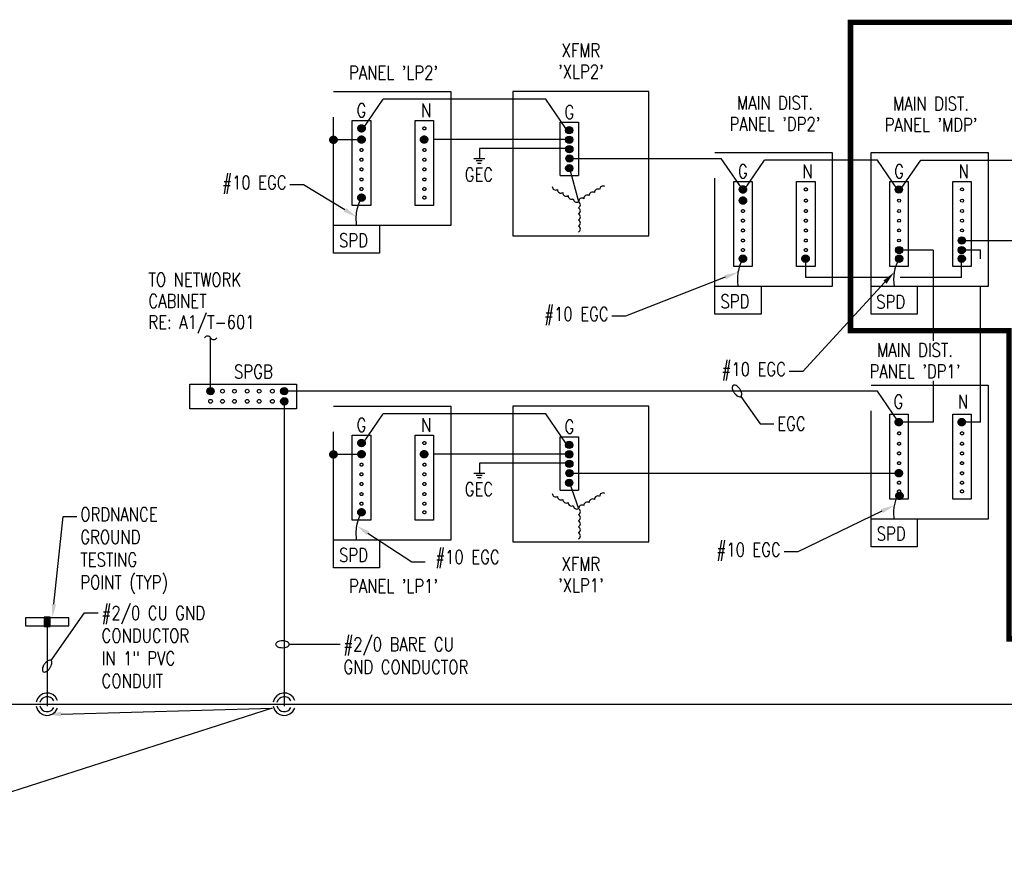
# Model space of a CAD drawing. Header units: inches. Extents: x 144.2 to 169.9, y 25.7 to 44.7.
# Tile 3 of 4: x 155.1 to 164.2, y 36.6 to 44.3. Entities that reach past the tile are written whole.
import ezdxf
from ezdxf import colors
from ezdxf.entities.mleader import LeaderData, LeaderLine
from ezdxf.math import Vec2, Vec3

# ---------------------------------------------------------------- set-up
doc = ezdxf.new("R2010")
doc.units = ezdxf.units.IN
doc.header["$MEASUREMENT"] = 0
doc.linetypes.add('E-DT01$0$CENTER', pattern=[2, 1.25, -0.25, 0.25, -0.25])
for name, color, linetype in [('E-ANNO-TEXT', 2, 'Continuous'), ('E-DETL', 2, 'Continuous'), ('E-DETL-GRPH', 3, 'Continuous'), ('E-DETL-GRPH-CNTR', 3, 'E-DT01$0$CENTER')]:
    doc.layers.add(name, color=color, linetype=linetype)
doc.styles.add('Annotative', font='romans.shx', dxfattribs={"width": 0.8, "height": 0.125})

# ---------------------------------------------------------------- blocks, each defined once
blk = doc.blocks.new('Loop_2')
at = {"color": 1}
blk.add_line((-0.5, 0), (-1, 0), dxfattribs=at)
blk.add_lwpolyline([(0, 0.249, 0.050817), (-0.202, 0.228, 0.064661), (-0.354, 0.176, 0.10407), (-0.47, 0.084, 0.175425), (-0.5, 0, 0.175425), (-0.47, -0.084, 0.10407), (-0.354, -0.176, 0.064661), (-0.202, -0.228, 0.050817), (0, -0.249, 0.050817), (0.202, -0.228, 0.064661), (0.354, -0.176, 0.10407), (0.47, -0.084, 0.175425), (0.5, 0, 0.175425), (0.47, 0.084, 0.10407), (0.354, 0.176, 0.064661), (0.202, 0.228, 0.050817)], format="xyb", close=True, dxfattribs=at)

msp = doc.modelspace()

# ---------------------------------------------------------------- hatches: boundary and pattern name
at = {"layer": 'E-DETL-GRPH', "lineweight": -3}
for points in [[(160.1666, 43.2232), (160.1753, 43.2243), (160.1835, 43.2277), (160.1904, 43.233), (160.1958, 43.24), (160.1991, 43.2481), (160.2003, 43.2568), (160.1991, 43.2655), (160.1958, 43.2736), (160.1904, 43.2806), (160.1835, 43.2859), (160.1753, 43.2893), (160.1666, 43.2904), (160.1579, 43.2893), (160.1498, 43.2859), (160.1429, 43.2806), (160.1375, 43.2736), (160.1342, 43.2655), (160.133, 43.2568), (160.1342, 43.2481), (160.1375, 43.24), (160.1429, 43.233), (160.1498, 43.2277), (160.1579, 43.2243)], [(160.1671, 43.1364), (160.1758, 43.1376), (160.1839, 43.141), (160.1909, 43.1463), (160.1962, 43.1533), (160.1996, 43.1614), (160.2007, 43.1701), (160.1996, 43.1788), (160.1962, 43.1869), (160.1909, 43.1938), (160.1839, 43.1992), (160.1758, 43.2025), (160.1671, 43.2037), (160.1584, 43.2025), (160.1503, 43.1992), (160.1433, 43.1938), (160.138, 43.1869), (160.1346, 43.1788), (160.1335, 43.1701), (160.1346, 43.1614), (160.138, 43.1533), (160.1433, 43.1463), (160.1503, 43.141), (160.1584, 43.1376)], [(160.1679, 43.0497), (160.1766, 43.0509), (160.1847, 43.0542), (160.1916, 43.0596), (160.197, 43.0666), (160.2003, 43.0747), (160.2015, 43.0834), (160.2003, 43.0921), (160.197, 43.1002), (160.1916, 43.1071), (160.1847, 43.1125), (160.1766, 43.1158), (160.1679, 43.117), (160.1592, 43.1158), (160.151, 43.1125), (160.1441, 43.1071), (160.1387, 43.1002), (160.1354, 43.0921), (160.1342, 43.0834), (160.1354, 43.0747), (160.1387, 43.0666), (160.1441, 43.0596), (160.151, 43.0542), (160.1592, 43.0509)], [(160.1686, 42.963), (160.1773, 42.9642), (160.1854, 42.9675), (160.1924, 42.9729), (160.1977, 42.9798), (160.2011, 42.988), (160.2023, 42.9967), (160.2011, 43.0054), (160.1977, 43.0135), (160.1924, 43.0204), (160.1854, 43.0258), (160.1773, 43.0291), (160.1686, 43.0303), (160.1599, 43.0291), (160.1518, 43.0258), (160.1449, 43.0204), (160.1395, 43.0135), (160.1362, 43.0054), (160.135, 42.9967), (160.1362, 42.988), (160.1395, 42.9798), (160.1449, 42.9729), (160.1518, 42.9675), (160.1599, 42.9642)], [(160.1674, 42.8739), (160.1761, 42.8751), (160.1842, 42.8784), (160.1912, 42.8838), (160.1965, 42.8907), (160.1999, 42.8988), (160.201, 42.9075), (160.1999, 42.9162), (160.1965, 42.9243), (160.1912, 42.9313), (160.1842, 42.9366), (160.1761, 42.94), (160.1674, 42.9412), (160.1587, 42.94), (160.1506, 42.9366), (160.1436, 42.9313), (160.1383, 42.9243), (160.1349, 42.9162), (160.1338, 42.9075), (160.1349, 42.8988), (160.1383, 42.8907), (160.1436, 42.8838), (160.1506, 42.8784), (160.1587, 42.8751)], [(163.1964, 42.6795), (163.2051, 42.6807), (163.2132, 42.684), (163.2202, 42.6894), (163.2255, 42.6963), (163.2289, 42.7044), (163.23, 42.7131), (163.2289, 42.7218), (163.2255, 42.73), (163.2202, 42.7369), (163.2132, 42.7423), (163.2051, 42.7456), (163.1964, 42.7468), (163.1877, 42.7456), (163.1796, 42.7423), (163.1726, 42.7369), (163.1673, 42.73), (163.1639, 42.7218), (163.1628, 42.7131), (163.1639, 42.7044), (163.1673, 42.6963), (163.1726, 42.6894), (163.1796, 42.684), (163.1877, 42.6807)], [(163.7749, 42.2099), (163.7837, 42.2111), (163.7918, 42.2144), (163.7987, 42.2198), (163.8041, 42.2268), (163.8074, 42.2349), (163.8086, 42.2436), (163.8074, 42.2523), (163.8041, 42.2604), (163.7987, 42.2673), (163.7918, 42.2727), (163.7837, 42.276), (163.7749, 42.2772), (163.7662, 42.276), (163.7581, 42.2727), (163.7512, 42.2673), (163.7458, 42.2604), (163.7425, 42.2523), (163.7413, 42.2436), (163.7425, 42.2349), (163.7458, 42.2268), (163.7512, 42.2198), (163.7581, 42.2144), (163.7662, 42.2111)], [(163.1989, 42.1219), (163.2076, 42.1231), (163.2157, 42.1265), (163.2227, 42.1318), (163.228, 42.1388), (163.2314, 42.1469), (163.2326, 42.1556), (163.2314, 42.1643), (163.228, 42.1724), (163.2227, 42.1793), (163.2157, 42.1847), (163.2076, 42.188), (163.1989, 42.1892), (163.1902, 42.188), (163.1821, 42.1847), (163.1752, 42.1793), (163.1698, 42.1724), (163.1665, 42.1643), (163.1653, 42.1556), (163.1665, 42.1469), (163.1698, 42.1388), (163.1752, 42.1318), (163.1821, 42.1265), (163.1902, 42.1231)], [(163.7747, 42.122), (163.7834, 42.1232), (163.7915, 42.1265), (163.7985, 42.1319), (163.8038, 42.1388), (163.8072, 42.1469), (163.8083, 42.1556), (163.8072, 42.1643), (163.8038, 42.1725), (163.7985, 42.1794), (163.7915, 42.1848), (163.7834, 42.1881), (163.7747, 42.1893), (163.766, 42.1881), (163.7579, 42.1848), (163.7509, 42.1794), (163.7456, 42.1725), (163.7422, 42.1643), (163.7411, 42.1556), (163.7422, 42.1469), (163.7456, 42.1388), (163.7509, 42.1319), (163.7579, 42.1265), (163.766, 42.1232)], [(163.1989, 42.0428), (163.2076, 42.0439), (163.2157, 42.0473), (163.2227, 42.0526), (163.228, 42.0596), (163.2314, 42.0677), (163.2326, 42.0764), (163.2314, 42.0851), (163.228, 42.0932), (163.2227, 42.1002), (163.2157, 42.1055), (163.2076, 42.1089), (163.1989, 42.11), (163.1902, 42.1089), (163.1821, 42.1055), (163.1752, 42.1002), (163.1698, 42.0932), (163.1665, 42.0851), (163.1653, 42.0764), (163.1665, 42.0677), (163.1698, 42.0596), (163.1752, 42.0526), (163.1821, 42.0473), (163.1902, 42.0439)], [(163.7747, 42.0429), (163.7834, 42.044), (163.7915, 42.0474), (163.7985, 42.0527), (163.8038, 42.0597), (163.8072, 42.0678), (163.8083, 42.0765), (163.8072, 42.0852), (163.8038, 42.0933), (163.7985, 42.1003), (163.7915, 42.1056), (163.7834, 42.109), (163.7747, 42.1101), (163.766, 42.109), (163.7579, 42.1056), (163.7509, 42.1003), (163.7456, 42.0933), (163.7422, 42.0852), (163.7411, 42.0765), (163.7422, 42.0678), (163.7456, 42.0597), (163.7509, 42.0527), (163.7579, 42.0474), (163.766, 42.044)], [(156.8704, 40.825), (156.8791, 40.8261), (156.8872, 40.8295), (156.8942, 40.8348), (156.8995, 40.8418), (156.9029, 40.8499), (156.904, 40.8586), (156.9029, 40.8673), (156.8995, 40.8754), (156.8942, 40.8824), (156.8872, 40.8877), (156.8791, 40.8911), (156.8704, 40.8922), (156.8617, 40.8911), (156.8536, 40.8877), (156.8466, 40.8824), (156.8413, 40.8754), (156.8379, 40.8673), (156.8368, 40.8586), (156.8379, 40.8499), (156.8413, 40.8418), (156.8466, 40.8348), (156.8536, 40.8295), (156.8617, 40.8261)], [(157.5476, 40.8245), (157.5563, 40.8256), (157.5644, 40.829), (157.5713, 40.8343), (157.5767, 40.8413), (157.58, 40.8494), (157.5812, 40.8581), (157.58, 40.8668), (157.5767, 40.8749), (157.5713, 40.8819), (157.5644, 40.8872), (157.5563, 40.8906), (157.5476, 40.8917), (157.5389, 40.8906), (157.5307, 40.8872), (157.5238, 40.8819), (157.5184, 40.8749), (157.5151, 40.8668), (157.5139, 40.8581), (157.5151, 40.8494), (157.5184, 40.8413), (157.5238, 40.8343), (157.5307, 40.829), (157.5389, 40.8256)], [(157.5476, 40.7312), (157.5563, 40.7323), (157.5644, 40.7357), (157.5713, 40.741), (157.5767, 40.748), (157.58, 40.7561), (157.5812, 40.7648), (157.58, 40.7735), (157.5767, 40.7816), (157.5713, 40.7885), (157.5644, 40.7939), (157.5563, 40.7973), (157.5476, 40.7984), (157.5389, 40.7973), (157.5307, 40.7939), (157.5238, 40.7885), (157.5184, 40.7816), (157.5151, 40.7735), (157.5139, 40.7648), (157.5151, 40.7561), (157.5184, 40.748), (157.5238, 40.741), (157.5307, 40.7357), (157.5389, 40.7323)], [(160.1666, 40.3307), (160.1753, 40.3318), (160.1835, 40.3352), (160.1904, 40.3405), (160.1958, 40.3475), (160.1991, 40.3556), (160.2003, 40.3643), (160.1991, 40.373), (160.1958, 40.3811), (160.1904, 40.3881), (160.1835, 40.3934), (160.1753, 40.3968), (160.1666, 40.3979), (160.1579, 40.3968), (160.1498, 40.3934), (160.1429, 40.3881), (160.1375, 40.3811), (160.1342, 40.373), (160.133, 40.3643), (160.1342, 40.3556), (160.1375, 40.3475), (160.1429, 40.3405), (160.1498, 40.3352), (160.1579, 40.3318)], [(160.1671, 40.244), (160.1758, 40.2451), (160.1839, 40.2485), (160.1909, 40.2538), (160.1962, 40.2608), (160.1996, 40.2689), (160.2007, 40.2776), (160.1996, 40.2863), (160.1962, 40.2944), (160.1909, 40.3014), (160.1839, 40.3067), (160.1758, 40.3101), (160.1671, 40.3112), (160.1584, 40.3101), (160.1503, 40.3067), (160.1433, 40.3014), (160.138, 40.2944), (160.1346, 40.2863), (160.1335, 40.2776), (160.1346, 40.2689), (160.138, 40.2608), (160.1433, 40.2538), (160.1503, 40.2485), (160.1584, 40.2451)], [(160.1679, 40.1573), (160.1766, 40.1584), (160.1847, 40.1618), (160.1916, 40.1671), (160.197, 40.1741), (160.2003, 40.1822), (160.2015, 40.1909), (160.2003, 40.1996), (160.197, 40.2077), (160.1916, 40.2147), (160.1847, 40.22), (160.1766, 40.2234), (160.1679, 40.2245), (160.1592, 40.2234), (160.151, 40.22), (160.1441, 40.2147), (160.1387, 40.2077), (160.1354, 40.1996), (160.1342, 40.1909), (160.1354, 40.1822), (160.1387, 40.1741), (160.1441, 40.1671), (160.151, 40.1618), (160.1592, 40.1584)], [(160.1686, 40.0706), (160.1773, 40.0717), (160.1854, 40.0751), (160.1924, 40.0804), (160.1977, 40.0874), (160.2011, 40.0955), (160.2023, 40.1042), (160.2011, 40.1129), (160.1977, 40.121), (160.1924, 40.128), (160.1854, 40.1333), (160.1773, 40.1367), (160.1686, 40.1378), (160.1599, 40.1367), (160.1518, 40.1333), (160.1449, 40.128), (160.1395, 40.121), (160.1362, 40.1129), (160.135, 40.1042), (160.1362, 40.0955), (160.1395, 40.0874), (160.1449, 40.0804), (160.1518, 40.0751), (160.1599, 40.0717)], [(160.1674, 39.9814), (160.1761, 39.9826), (160.1842, 39.9859), (160.1912, 39.9913), (160.1965, 39.9982), (160.1999, 40.0064), (160.201, 40.0151), (160.1999, 40.0238), (160.1965, 40.0319), (160.1912, 40.0388), (160.1842, 40.0442), (160.1761, 40.0475), (160.1674, 40.0487), (160.1587, 40.0475), (160.1506, 40.0442), (160.1436, 40.0388), (160.1383, 40.0319), (160.1349, 40.0238), (160.1338, 40.0151), (160.1349, 40.0064), (160.1383, 39.9982), (160.1436, 39.9913), (160.1506, 39.9859), (160.1587, 39.9826)], [(155.3399, 38.6948), (155.3949, 38.6948), (155.3399, 38.7815)], [(155.3949, 38.6948), (155.3949, 38.7815), (155.3399, 38.7815)]]:
    msp.add_hatch(color=8, dxfattribs=at).paths.add_polyline_path(points, flags=0)
at = {"layer": 'E-DETL-GRPH-CNTR', "lineweight": -3}
for points in [[(158.2576, 43.2405), (158.2663, 43.2416), (158.2745, 43.245), (158.2814, 43.2503), (158.2868, 43.2573), (158.2901, 43.2654), (158.2913, 43.2741), (158.2901, 43.2828), (158.2868, 43.2909), (158.2814, 43.2979), (158.2745, 43.3032), (158.2663, 43.3066), (158.2576, 43.3077), (158.2489, 43.3066), (158.2408, 43.3032), (158.2339, 43.2979), (158.2285, 43.2909), (158.2252, 43.2828), (158.224, 43.2741), (158.2252, 43.2654), (158.2285, 43.2573), (158.2339, 43.2503), (158.2408, 43.245), (158.2489, 43.2416)], [(157.9999, 43.1354), (158.0086, 43.1365), (158.0167, 43.1399), (158.0237, 43.1452), (158.029, 43.1522), (158.0324, 43.1603), (158.0335, 43.169), (158.0324, 43.1777), (158.029, 43.1858), (158.0237, 43.1928), (158.0167, 43.1981), (158.0086, 43.2015), (157.9999, 43.2026), (157.9912, 43.2015), (157.9831, 43.1981), (157.9761, 43.1928), (157.9708, 43.1858), (157.9674, 43.1777), (157.9663, 43.169), (157.9674, 43.1603), (157.9708, 43.1522), (157.9761, 43.1452), (157.9831, 43.1399), (157.9912, 43.1365)], [(158.2576, 43.1376), (158.2663, 43.1387), (158.2745, 43.1421), (158.2814, 43.1474), (158.2868, 43.1544), (158.2901, 43.1625), (158.2913, 43.1712), (158.2901, 43.1799), (158.2868, 43.188), (158.2814, 43.195), (158.2745, 43.2003), (158.2663, 43.2037), (158.2576, 43.2048), (158.2489, 43.2037), (158.2408, 43.2003), (158.2339, 43.195), (158.2285, 43.188), (158.2252, 43.1799), (158.224, 43.1712), (158.2252, 43.1625), (158.2285, 43.1544), (158.2339, 43.1474), (158.2408, 43.1421), (158.2489, 43.1387)], [(158.8334, 43.1377), (158.8421, 43.1388), (158.8502, 43.1422), (158.8572, 43.1475), (158.8625, 43.1545), (158.8659, 43.1626), (158.8671, 43.1713), (158.8659, 43.18), (158.8625, 43.1881), (158.8572, 43.1951), (158.8502, 43.2004), (158.8421, 43.2038), (158.8334, 43.2049), (158.8247, 43.2038), (158.8166, 43.2004), (158.8097, 43.1951), (158.8043, 43.1881), (158.801, 43.18), (158.7998, 43.1713), (158.801, 43.1626), (158.8043, 43.1545), (158.8097, 43.1475), (158.8166, 43.1422), (158.8247, 43.1388)], [(161.7636, 42.6794), (161.7723, 42.6806), (161.7804, 42.684), (161.7874, 42.6893), (161.7927, 42.6963), (161.7961, 42.7044), (161.7972, 42.7131), (161.7961, 42.7218), (161.7927, 42.7299), (161.7874, 42.7368), (161.7804, 42.7422), (161.7723, 42.7455), (161.7636, 42.7467), (161.7549, 42.7455), (161.7468, 42.7422), (161.7398, 42.7368), (161.7345, 42.7299), (161.7311, 42.7218), (161.73, 42.7131), (161.7311, 42.7044), (161.7345, 42.6963), (161.7398, 42.6893), (161.7468, 42.684), (161.7549, 42.6806)], [(158.2574, 42.6038), (158.2661, 42.605), (158.2742, 42.6083), (158.2812, 42.6137), (158.2865, 42.6206), (158.2899, 42.6287), (158.291, 42.6375), (158.2899, 42.6462), (158.2865, 42.6543), (158.2812, 42.6612), (158.2742, 42.6666), (158.2661, 42.6699), (158.2574, 42.6711), (158.2487, 42.6699), (158.2406, 42.6666), (158.2336, 42.6612), (158.2283, 42.6543), (158.2249, 42.6462), (158.2238, 42.6375), (158.2249, 42.6287), (158.2283, 42.6206), (158.2336, 42.6137), (158.2406, 42.6083), (158.2487, 42.605)], [(161.7636, 42.5765), (161.7723, 42.5777), (161.7804, 42.581), (161.7874, 42.5864), (161.7927, 42.5933), (161.7961, 42.6014), (161.7972, 42.6102), (161.7961, 42.6189), (161.7927, 42.627), (161.7874, 42.6339), (161.7804, 42.6393), (161.7723, 42.6426), (161.7636, 42.6438), (161.7549, 42.6426), (161.7468, 42.6393), (161.7398, 42.6339), (161.7345, 42.627), (161.7311, 42.6189), (161.73, 42.6102), (161.7311, 42.6014), (161.7345, 42.5933), (161.7398, 42.5864), (161.7468, 42.581), (161.7549, 42.5777)], [(161.7634, 42.0428), (161.7721, 42.0439), (161.7802, 42.0473), (161.7871, 42.0526), (161.7925, 42.0596), (161.7959, 42.0677), (161.797, 42.0764), (161.7959, 42.0851), (161.7925, 42.0932), (161.7871, 42.1002), (161.7802, 42.1055), (161.7721, 42.1089), (161.7634, 42.11), (161.7547, 42.1089), (161.7466, 42.1055), (161.7396, 42.1002), (161.7343, 42.0932), (161.7309, 42.0851), (161.7298, 42.0764), (161.7309, 42.0677), (161.7343, 42.0596), (161.7396, 42.0526), (161.7466, 42.0473), (161.7547, 42.0439)], [(162.3392, 42.0429), (162.3479, 42.044), (162.356, 42.0474), (162.3629, 42.0527), (162.3683, 42.0597), (162.3716, 42.0678), (162.3728, 42.0765), (162.3716, 42.0852), (162.3683, 42.0933), (162.3629, 42.1003), (162.356, 42.1056), (162.3479, 42.109), (162.3392, 42.1101), (162.3305, 42.109), (162.3223, 42.1056), (162.3154, 42.1003), (162.31, 42.0933), (162.3067, 42.0852), (162.3055, 42.0765), (162.3067, 42.0678), (162.31, 42.0597), (162.3154, 42.0527), (162.3223, 42.0474), (162.3305, 42.044)], [(163.1964, 40.5401), (163.2051, 40.5413), (163.2132, 40.5446), (163.2202, 40.55), (163.2255, 40.557), (163.2289, 40.5651), (163.23, 40.5738), (163.2289, 40.5825), (163.2255, 40.5906), (163.2202, 40.5975), (163.2132, 40.6029), (163.2051, 40.6062), (163.1964, 40.6074), (163.1877, 40.6062), (163.1796, 40.6029), (163.1726, 40.5975), (163.1673, 40.5906), (163.1639, 40.5825), (163.1628, 40.5738), (163.1639, 40.5651), (163.1673, 40.557), (163.1726, 40.55), (163.1796, 40.5446), (163.1877, 40.5413)], [(163.7747, 40.5401), (163.7834, 40.5413), (163.7915, 40.5446), (163.7985, 40.55), (163.8038, 40.557), (163.8072, 40.5651), (163.8083, 40.5738), (163.8072, 40.5825), (163.8038, 40.5906), (163.7985, 40.5975), (163.7915, 40.6029), (163.7834, 40.6062), (163.7747, 40.6074), (163.766, 40.6062), (163.7579, 40.6029), (163.7509, 40.5975), (163.7456, 40.5906), (163.7422, 40.5825), (163.7411, 40.5738), (163.7422, 40.5651), (163.7456, 40.557), (163.7509, 40.55), (163.7579, 40.5446), (163.766, 40.5413)], [(158.2576, 40.348), (158.2663, 40.3492), (158.2745, 40.3525), (158.2814, 40.3579), (158.2868, 40.3648), (158.2901, 40.3729), (158.2913, 40.3816), (158.2901, 40.3903), (158.2868, 40.3985), (158.2814, 40.4054), (158.2745, 40.4108), (158.2663, 40.4141), (158.2576, 40.4153), (158.2489, 40.4141), (158.2408, 40.4108), (158.2339, 40.4054), (158.2285, 40.3985), (158.2252, 40.3903), (158.224, 40.3816), (158.2252, 40.3729), (158.2285, 40.3648), (158.2339, 40.3579), (158.2408, 40.3525), (158.2489, 40.3492)], [(157.9999, 40.2429), (158.0086, 40.244), (158.0167, 40.2474), (158.0237, 40.2527), (158.029, 40.2597), (158.0324, 40.2678), (158.0335, 40.2765), (158.0324, 40.2852), (158.029, 40.2933), (158.0237, 40.3003), (158.0167, 40.3056), (158.0086, 40.309), (157.9999, 40.3101), (157.9912, 40.309), (157.9831, 40.3056), (157.9761, 40.3003), (157.9708, 40.2933), (157.9674, 40.2852), (157.9663, 40.2765), (157.9674, 40.2678), (157.9708, 40.2597), (157.9761, 40.2527), (157.9831, 40.2474), (157.9912, 40.244)], [(158.2576, 40.2451), (158.2663, 40.2463), (158.2745, 40.2496), (158.2814, 40.255), (158.2868, 40.2619), (158.2901, 40.27), (158.2913, 40.2787), (158.2901, 40.2874), (158.2868, 40.2955), (158.2814, 40.3025), (158.2745, 40.3078), (158.2663, 40.3112), (158.2576, 40.3124), (158.2489, 40.3112), (158.2408, 40.3078), (158.2339, 40.3025), (158.2285, 40.2955), (158.2252, 40.2874), (158.224, 40.2787), (158.2252, 40.27), (158.2285, 40.2619), (158.2339, 40.255), (158.2408, 40.2496), (158.2489, 40.2463)], [(158.8334, 40.2452), (158.8421, 40.2463), (158.8502, 40.2497), (158.8572, 40.255), (158.8625, 40.262), (158.8659, 40.2701), (158.8671, 40.2788), (158.8659, 40.2875), (158.8625, 40.2956), (158.8572, 40.3026), (158.8502, 40.3079), (158.8421, 40.3113), (158.8334, 40.3124), (158.8247, 40.3113), (158.8166, 40.3079), (158.8097, 40.3026), (158.8043, 40.2956), (158.801, 40.2875), (158.7998, 40.2788), (158.801, 40.2701), (158.8043, 40.262), (158.8097, 40.255), (158.8166, 40.2497), (158.8247, 40.2463)], [(163.1966, 40.0706), (163.2053, 40.0717), (163.2134, 40.0751), (163.2204, 40.0804), (163.2257, 40.0874), (163.2291, 40.0955), (163.2302, 40.1042), (163.2291, 40.1129), (163.2257, 40.121), (163.2204, 40.128), (163.2134, 40.1333), (163.2053, 40.1367), (163.1966, 40.1378), (163.1879, 40.1367), (163.1798, 40.1333), (163.1728, 40.128), (163.1675, 40.121), (163.1641, 40.1129), (163.163, 40.1042), (163.1641, 40.0955), (163.1675, 40.0874), (163.1728, 40.0804), (163.1798, 40.0751), (163.1879, 40.0717)], [(163.2023, 39.8625), (163.211, 39.8636), (163.2191, 39.867), (163.226, 39.8723), (163.2314, 39.8793), (163.2347, 39.8874), (163.2359, 39.8961), (163.2347, 39.9048), (163.2314, 39.9129), (163.226, 39.9199), (163.2191, 39.9252), (163.211, 39.9286), (163.2023, 39.9297), (163.1936, 39.9286), (163.1854, 39.9252), (163.1785, 39.9199), (163.1731, 39.9129), (163.1698, 39.9048), (163.1686, 39.8961), (163.1698, 39.8874), (163.1731, 39.8793), (163.1785, 39.8723), (163.1854, 39.867), (163.1936, 39.8636)], [(158.2574, 39.7114), (158.2661, 39.7125), (158.2742, 39.7159), (158.2812, 39.7212), (158.2865, 39.7282), (158.2899, 39.7363), (158.291, 39.745), (158.2899, 39.7537), (158.2865, 39.7618), (158.2812, 39.7688), (158.2742, 39.7741), (158.2661, 39.7775), (158.2574, 39.7786), (158.2487, 39.7775), (158.2406, 39.7741), (158.2336, 39.7688), (158.2283, 39.7618), (158.2249, 39.7537), (158.2238, 39.745), (158.2249, 39.7363), (158.2283, 39.7282), (158.2336, 39.7212), (158.2406, 39.7159), (158.2487, 39.7125)]]:
    msp.add_hatch(color=8, dxfattribs=at).paths.add_polyline_path(points, flags=0)

# ---------------------------------------------------------------- linework, layer by layer
at = {"layer": 'E-DETL', "lineweight": -3}
msp.add_line((157.6594, 40.9238), (157.6594, 40.6971), dxfattribs=at)
msp.add_circle((156.8704, 40.8586), 0.0173, dxfattribs=at)
at = {"layer": 'E-DETL-GRPH', "lineweight": -3}
for p, q in [((157.9997, 43.6137), (159.0772, 43.6137)), ((159.9512, 43.5424), (158.4565, 43.5424)), ((159.0772, 43.6137), (159.0772, 42.3812)), ((159.6492, 43.6137), (159.6492, 42.2861)), ((160.8992, 43.6137), (159.6492, 43.6137)), ((160.1363, 43.2741), (159.9512, 43.5424)), ((160.8992, 42.2861), (160.8992, 43.6137)), ((159.341, 43.0897), (159.341, 42.9978)), ((159.2896, 42.9978), (159.3925, 42.9978)), ((160.2057, 42.9967), (161.5643, 42.9967)), ((161.5056, 43.0527), (162.5831, 43.0527)), ((162.5831, 43.0527), (162.5831, 41.8202)), ((162.9412, 43.0527), (164.0187, 43.0527)), ((162.9412, 41.8202), (162.9412, 43.0527)), ((164.0187, 43.0527), (164.0187, 41.8202)), ((159.3681, 42.9763), (159.3125, 42.9763)), ((159.3573, 42.9529), (159.3223, 42.9529)), ((160.1684, 42.9075), (160.2528, 42.6014)), ((162.9999, 42.9813), (161.9624, 42.9813)), ((163.185, 42.7131), (162.9999, 42.9813)), ((163.2129, 42.7131), (163.398, 42.9813)), ((163.398, 42.9813), (165.5451, 42.9819)), ((163.1145, 42.0043), (163.1145, 42.7868)), ((163.1145, 42.7868), (163.2837, 42.7868)), ((163.2837, 42.7868), (163.2837, 42.0043)), ((163.6928, 42.0043), (163.6928, 42.7868)), ((163.6928, 42.7868), (163.862, 42.7868)), ((163.862, 42.7868), (163.862, 42.0043)), ((159.6492, 42.2861), (160.8992, 42.2861)), ((163.5128, 42.1556), (163.1989, 42.1556)), ((163.9474, 42.1556), (163.7773, 42.1556)), ((163.2837, 42.0043), (163.1145, 42.0043)), ((163.862, 42.0043), (163.6928, 42.0043)), ((163.7736, 41.9023), (163.7736, 42.0764)), ((163.1018, 41.9023), (162.3417, 41.9023)), ((163.7736, 41.9023), (163.2078, 41.9023)), ((156.8704, 40.876), (156.8704, 41.3493)), ((156.6802, 40.9238), (157.6594, 40.9238)), ((156.6802, 40.6971), (156.6802, 40.9238)), ((162.9996, 40.8573), (157.5651, 40.8573)), ((157.5476, 40.7648), (157.5476, 37.9635)), ((157.6594, 40.6971), (156.6802, 40.6971)), ((157.9997, 40.7212), (159.0772, 40.7212)), ((159.9512, 40.6499), (158.4565, 40.6499)), ((159.0772, 40.7212), (159.0772, 39.4887)), ((159.6492, 40.7212), (159.6492, 39.473)), ((160.8992, 40.7212), (159.6492, 40.7212)), ((160.1363, 40.3816), (159.9512, 40.6499)), ((160.8992, 39.473), (160.8992, 40.7212)), ((159.341, 40.1972), (159.341, 40.1053)), ((159.2896, 40.1053), (159.3925, 40.1053)), ((160.2057, 40.1042), (163.163, 40.1042)), ((159.3681, 40.0839), (159.3125, 40.0839)), ((159.3573, 40.0604), (159.3223, 40.0604)), ((160.1684, 40.0151), (160.2528, 39.7804)), ((159.6492, 39.473), (160.8992, 39.473)), ((155.1677, 38.7756), (155.1677, 38.7024)), ((155.5671, 38.7756), (155.1677, 38.7756)), ((155.3949, 38.7815), (155.3399, 38.7815)), ((155.3399, 38.7815), (155.3399, 38.6948)), ((155.3949, 38.6948), (155.3949, 38.7815)), ((155.5671, 38.7024), (155.5671, 38.7756)), ((155.1677, 38.7024), (155.5671, 38.7024)), ((155.3399, 38.6948), (155.3949, 38.6948)), ((155.3678, 38.7024), (155.3678, 37.9635)), ((145.132, 37.9808), (169.7232, 37.9808))]:
    msp.add_line(p, q, dxfattribs=at)
msp.add_lwpolyline([(163.7775, 42.2435), (165.5847, 42.2435)], dxfattribs=at)
for centre, radius in [((160.1666, 43.2568), 0.0336), ((160.1683, 43.258), 0.0137), ((160.1671, 43.1701), 0.0336), ((160.1681, 43.1701), 0.0139), ((160.1679, 43.0834), 0.0336), ((160.1689, 43.0834), 0.0139), ((160.1686, 42.9967), 0.0336), ((160.1696, 42.9967), 0.0139), ((160.1674, 42.9075), 0.0336), ((160.1684, 42.9075), 0.0139), ((163.1964, 42.7131), 0.0336), ((163.1989, 42.7131), 0.0139), ((163.7773, 42.7131), 0.0139), ((163.1992, 42.6102), 0.0137), ((163.7775, 42.6102), 0.0137), ((163.1992, 42.5143), 0.0137), ((163.7775, 42.5143), 0.0137), ((163.1989, 42.4256), 0.0139), ((163.7773, 42.4256), 0.0139), ((163.1992, 42.336), 0.0137), ((163.7749, 42.2436), 0.0336), ((163.7775, 42.336), 0.0137), ((163.1989, 42.1556), 0.0336), ((163.1992, 42.2435), 0.0137), ((163.7747, 42.1556), 0.0336), ((163.7775, 42.2435), 0.0137), ((163.1989, 42.0764), 0.0336), ((163.1989, 42.1556), 0.0139), ((163.1989, 42.0764), 0.0139), ((163.7747, 42.0765), 0.0336), ((163.7773, 42.1556), 0.0139), ((163.7773, 42.0764), 0.0139), ((156.8704, 40.8586), 0.0336), ((156.9798, 40.8584), 0.0171), ((157.0892, 40.8581), 0.0171), ((157.2073, 40.8584), 0.0171), ((157.3167, 40.8581), 0.0171), ((157.4381, 40.8584), 0.0171), ((157.5476, 40.8581), 0.0336), ((157.5476, 40.8581), 0.0171), ((156.8704, 40.7653), 0.0173), ((156.9798, 40.765), 0.0171), ((157.0892, 40.7648), 0.0171), ((157.2073, 40.765), 0.0171), ((157.3167, 40.7648), 0.0171), ((157.4381, 40.765), 0.0171), ((157.5476, 40.7648), 0.0336), ((157.5476, 40.7648), 0.0171), ((160.1666, 40.3643), 0.0336), ((160.1683, 40.3655), 0.0137), ((160.1671, 40.2776), 0.0336), ((160.1681, 40.2776), 0.0139), ((160.1679, 40.1909), 0.0336), ((160.1689, 40.1909), 0.0139), ((160.1686, 40.1042), 0.0336), ((160.1696, 40.1042), 0.0139), ((160.1674, 40.0151), 0.0336), ((160.1684, 40.0151), 0.0139)]:
    msp.add_circle(centre, radius, dxfattribs=at)
for centre, radius, start, end in [((160.0426, 42.7389), 0.0318, 178.64183, 301.35817), ((160.4783, 42.7125), 0.0318, 58.64183, 181.35817), ((160.091, 42.7109), 0.0318, 178.64183, 301.35817), ((160.1395, 42.683), 0.0318, 178.64183, 301.35817), ((160.1879, 42.655), 0.0318, 178.64183, 301.35817), ((160.2363, 42.6271), 0.0318, 178.64183, 301.35817), ((160.2847, 42.6007), 0.0318, 58.64183, 181.35817), ((160.3331, 42.6286), 0.0318, 58.64183, 181.35817), ((160.3815, 42.6566), 0.0318, 58.64183, 181.35817), ((160.4299, 42.6845), 0.0318, 58.64183, 181.35817), ((160.2376, 42.572), 0.0318, 298.64183, 61.35817), ((160.2376, 42.5161), 0.0318, 298.64183, 61.35817), ((160.2376, 42.4602), 0.0318, 298.64183, 61.35817), ((160.2376, 42.4043), 0.0318, 298.64183, 61.35817), ((160.2376, 42.3484), 0.0318, 298.64183, 61.35817), ((163.5297, 41.8853), 0.382, 149.98031, 189.81567), ((156.8422, 41.3317), 0.0332, 31.92339, 148.07661), ((156.8986, 41.3668), 0.0332, 211.92339, 328.07661), ((160.0426, 39.9179), 0.0318, 178.64183, 301.35817), ((160.4783, 39.8914), 0.0318, 58.64183, 181.35817), ((160.091, 39.8899), 0.0318, 178.64183, 301.35817), ((160.1395, 39.862), 0.0318, 178.64183, 301.35817), ((160.1879, 39.834), 0.0318, 178.64183, 301.35817), ((160.3331, 39.8076), 0.0318, 58.64183, 181.35817), ((160.3815, 39.8355), 0.0318, 58.64183, 181.35817), ((160.4299, 39.8635), 0.0318, 58.64183, 181.35817), ((160.2363, 39.8061), 0.0318, 178.64183, 301.35817), ((160.2847, 39.7796), 0.0318, 58.64183, 181.35817), ((160.2376, 39.7509), 0.0318, 298.64183, 61.35817), ((160.2376, 39.695), 0.0318, 298.64183, 61.35817), ((160.2376, 39.6391), 0.0318, 298.64183, 61.35817), ((160.2376, 39.5832), 0.0318, 298.64183, 61.35817), ((160.2376, 39.5273), 0.0318, 298.64183, 61.35817)]:
    msp.add_arc(centre, radius, start, end, dxfattribs=at)
for points in [[(155.4642, 38.0158), (155.4258, 38.1149), (155.2859, 38.1022), (155.2659, 37.9983)], [(157.6442, 38.0158), (157.6058, 38.1149), (157.4659, 38.1022), (157.4459, 37.9983)], [(155.4292, 38.01), (155.4004, 38.0689), (155.3157, 38.0591), (155.3001, 37.9958)], [(157.6092, 38.01), (157.5804, 38.0689), (157.4957, 38.0591), (157.4801, 37.9958)], [(155.2659, 37.9625), (155.2853, 37.8588), (155.4264, 37.8464), (155.4642, 37.945)], [(155.3001, 37.965), (155.3157, 37.9016), (155.4004, 37.8919), (155.4292, 37.9508)], [(157.4459, 37.9625), (157.4653, 37.8588), (157.6064, 37.8464), (157.6442, 37.945)], [(157.4801, 37.965), (157.4957, 37.9016), (157.5804, 37.8919), (157.6092, 37.9508)]]:
    msp.add_open_spline(points, degree=3, dxfattribs=at)
at = {"layer": 'E-DETL-GRPH-CNTR', "lineweight": -3}
for p, q in [((157.9997, 42.128), (157.9997, 43.6137)), ((158.2713, 43.2741), (158.4565, 43.5424)), ((158.173, 42.5654), (158.173, 43.3479)), ((158.173, 43.3479), (158.3422, 43.3479)), ((158.3422, 43.3479), (158.3422, 42.5654)), ((158.7513, 42.5654), (158.7513, 43.3479)), ((158.7513, 43.3479), (158.9205, 43.3479)), ((158.9205, 43.3479), (158.9205, 42.5654)), ((160.0834, 42.8397), (160.0837, 43.3317)), ((160.0837, 43.3317), (160.2528, 43.3317)), ((160.2528, 43.3317), (160.2528, 42.8397)), ((160.1691, 43.1713), (158.8334, 43.1713)), ((158.2441, 43.169), (157.9997, 43.169)), ((160.1661, 43.0897), (159.341, 43.0897)), ((161.5056, 41.5669), (161.5056, 43.0527)), ((161.7495, 42.7284), (161.5643, 42.9967)), ((161.7773, 42.7131), (161.9624, 42.9813)), ((160.0834, 42.8397), (160.2526, 42.8397)), ((161.679, 42.0043), (161.679, 42.7868)), ((161.679, 42.7868), (161.8481, 42.7868)), ((161.8481, 42.7868), (161.8481, 42.0043)), ((162.2573, 42.0043), (162.2573, 42.7868)), ((162.2573, 42.7868), (162.4265, 42.7868)), ((162.4265, 42.7868), (162.4265, 42.0043)), ((158.3422, 42.5654), (158.173, 42.5654)), ((158.9205, 42.5654), (158.7513, 42.5654)), ((159.0772, 42.3812), (157.9997, 42.3812)), ((158.4239, 42.3812), (158.4239, 42.128)), ((158.4239, 42.128), (157.9997, 42.128)), ((163.5128, 42.1556), (163.5128, 41.3201)), ((163.9474, 40.5737), (163.9474, 42.1556)), ((161.8481, 42.0043), (161.679, 42.0043)), ((162.4265, 42.0043), (162.2573, 42.0043)), ((162.3417, 41.9023), (162.3417, 42.0764)), ((162.5831, 41.8202), (161.5056, 41.8202)), ((161.9298, 41.8202), (161.9298, 41.5669)), ((164.0187, 41.8202), (162.9412, 41.8202)), ((162.9412, 41.5669), (162.9412, 41.8202)), ((163.3654, 41.8202), (163.3654, 41.5669)), ((161.9298, 41.5669), (161.5056, 41.5669)), ((163.3654, 41.5669), (162.9412, 41.5669)), ((162.9412, 40.9133), (164.0187, 40.9133)), ((162.9412, 39.4275), (162.9412, 40.9133)), ((163.5128, 40.9534), (163.5128, 40.5737)), ((164.0187, 40.9133), (164.0187, 39.6808)), ((163.1848, 40.589), (162.9996, 40.8573)), ((157.9997, 39.2355), (157.9997, 40.7212)), ((158.2713, 40.3816), (158.4565, 40.6499)), ((163.1145, 39.8649), (163.1145, 40.6474)), ((163.1145, 40.6474), (163.2837, 40.6474)), ((163.2837, 40.6474), (163.2837, 39.8649)), ((163.6928, 39.8649), (163.6928, 40.6474)), ((163.6928, 40.6474), (163.862, 40.6474)), ((163.862, 40.6474), (163.862, 39.8649)), ((163.5128, 40.5737), (163.1989, 40.5737)), ((163.9474, 40.5737), (163.7773, 40.5737)), ((158.173, 39.6729), (158.173, 40.4554)), ((158.173, 40.4554), (158.3422, 40.4554)), ((158.3422, 40.4554), (158.3422, 39.6729)), ((158.7513, 39.6729), (158.7513, 40.4554)), ((158.7513, 40.4554), (158.9205, 40.4554)), ((158.9205, 40.4554), (158.9205, 39.6729)), ((160.0834, 39.9472), (160.0837, 40.4393)), ((160.0837, 40.4393), (160.2528, 40.4393)), ((160.2528, 40.4393), (160.2528, 39.9472)), ((158.2441, 40.2765), (157.9997, 40.2765)), ((160.1691, 40.2788), (158.8334, 40.2788)), ((160.1661, 40.1972), (159.341, 40.1972)), ((160.0834, 39.9472), (160.2526, 39.9472)), ((163.2837, 39.8649), (163.1145, 39.8649)), ((163.862, 39.8649), (163.6928, 39.8649)), ((158.3422, 39.6729), (158.173, 39.6729)), ((158.9205, 39.6729), (158.7513, 39.6729)), ((164.0187, 39.6808), (162.9412, 39.6808)), ((163.3654, 39.6808), (163.3654, 39.4275)), ((159.0772, 39.4887), (157.9997, 39.4887)), ((158.4239, 39.4887), (158.4239, 39.2355)), ((163.3654, 39.4275), (162.9412, 39.4275)), ((158.4239, 39.2355), (157.9997, 39.2355))]:
    msp.add_line(p, q, dxfattribs=at)
at = {"layer": 'E-DETL-GRPH-CNTR', "lineweight": -3, "ltscale": 0.5, "const_width": 0.05}
msp.add_lwpolyline([(162.7525, 41.415), (162.7525, 44.2485), (168.2792, 44.2485), (168.2792, 38.5814), (164.2095, 38.5814), (164.2095, 41.415)], close=True, dxfattribs=at)
at = {"layer": 'E-DETL-GRPH-CNTR', "lineweight": -3}
for centre, radius in [((158.2576, 43.2741), 0.0336), ((158.2574, 43.2741), 0.0139), ((158.8357, 43.2741), 0.0139), ((157.9999, 43.169), 0.0336), ((158.2576, 43.1712), 0.0336), ((158.2576, 43.1712), 0.0137), ((158.8334, 43.1713), 0.0336), ((158.836, 43.1712), 0.0137), ((158.2576, 43.0754), 0.0137), ((158.836, 43.0754), 0.0137), ((158.2574, 42.9866), 0.0139), ((158.8357, 42.9866), 0.0139), ((158.2576, 42.897), 0.0137), ((158.836, 42.897), 0.0137), ((158.2576, 42.8045), 0.0137), ((158.836, 42.8045), 0.0137), ((158.2574, 42.7166), 0.0139), ((158.8357, 42.7166), 0.0139), ((161.7636, 42.7131), 0.0336), ((161.7634, 42.7131), 0.0139), ((162.3417, 42.7131), 0.0139), ((158.2574, 42.6375), 0.0336), ((158.2574, 42.6375), 0.0139), ((158.8357, 42.6375), 0.0139), ((161.7636, 42.6102), 0.0336), ((161.7636, 42.6102), 0.0137), ((162.3419, 42.6102), 0.0137), ((161.7636, 42.5143), 0.0137), ((162.3419, 42.5143), 0.0137), ((161.7634, 42.4256), 0.0139), ((162.3417, 42.4256), 0.0139), ((161.7636, 42.336), 0.0137), ((162.3419, 42.336), 0.0137), ((161.7636, 42.2435), 0.0137), ((162.3419, 42.2435), 0.0137), ((161.7634, 42.0764), 0.0336), ((161.7634, 42.1556), 0.0139), ((161.7634, 42.0764), 0.0139), ((162.3392, 42.0765), 0.0336), ((162.3417, 42.1556), 0.0139), ((162.3417, 42.0764), 0.0139), ((163.1964, 40.5738), 0.0336), ((163.1989, 40.5737), 0.0139), ((163.7747, 40.5738), 0.0336), ((163.7773, 40.5737), 0.0139), ((163.1992, 40.4708), 0.0137), ((163.7775, 40.4708), 0.0137), ((158.2576, 40.3816), 0.0336), ((158.2574, 40.3816), 0.0139), ((158.8357, 40.3816), 0.0139), ((163.1992, 40.3749), 0.0137), ((163.7775, 40.3749), 0.0137), ((157.9999, 40.2765), 0.0336), ((158.2576, 40.2787), 0.0336), ((158.2576, 40.2787), 0.0137), ((158.8334, 40.2788), 0.0336), ((158.836, 40.2787), 0.0137), ((163.1989, 40.2862), 0.0139), ((163.7773, 40.2862), 0.0139), ((158.2576, 40.1829), 0.0137), ((158.836, 40.1829), 0.0137), ((163.1992, 40.1966), 0.0137), ((163.7775, 40.1966), 0.0137), ((158.2574, 40.0941), 0.0139), ((158.8357, 40.0941), 0.0139), ((163.1966, 40.1042), 0.0336), ((163.1992, 40.1041), 0.0137), ((163.7775, 40.1041), 0.0137), ((158.2576, 40.0046), 0.0137), ((158.836, 40.0046), 0.0137), ((163.1989, 40.0162), 0.0139), ((163.7773, 40.0162), 0.0139), ((158.2576, 39.9121), 0.0137), ((158.836, 39.9121), 0.0137), ((163.2023, 39.8961), 0.0336), ((163.1989, 39.937), 0.0139), ((163.7773, 39.937), 0.0139), ((158.2574, 39.8241), 0.0139), ((158.8357, 39.8241), 0.0139), ((158.2574, 39.745), 0.0336), ((158.2574, 39.745), 0.0139), ((158.8357, 39.745), 0.0139)]:
    msp.add_circle(centre, radius, dxfattribs=at)
for centre, radius, start, end in [((158.5882, 42.4463), 0.382, 149.98031, 189.81567), ((162.0941, 41.8853), 0.382, 149.98031, 189.81567), ((163.4854, 39.7441), 0.3381, 156.84205, 190.79823), ((158.5882, 39.5539), 0.382, 149.98031, 189.81567)]:
    msp.add_arc(centre, radius, start, end, dxfattribs=at)

# ---------------------------------------------------------------- texts
at = {"layer": 'E-ANNO-TEXT', "lineweight": -3, "char_height": 0.125, "line_spacing_factor": 0.938532, "style": 'Annotative'}
for s, insert, width, attachment_point in [("XFMR\\P'XLP2'", (160.2742, 44.0538), 0.96975, 2), ("PANEL 'LP2'", (158.552, 43.8494), 1.04625, 2), ("MAIN DIST.\\PPANEL 'DP2'", (162.058, 43.5718), 1.04625, 2), ("MAIN DIST.\\PPANEL 'MDP'", (163.4927, 43.5652), 1.04625, 2), ('G', (158.2121, 43.502), 0.11925, 1), ('N', (158.804, 43.502), 0.11025, 1), ('G', (160.1228, 43.4859), 0.11925, 1), ('GEC', (159.4674, 42.9125), 0.489098, 3), ('G', (161.718, 42.941), 0.11925, 1), ('N', (162.31, 42.941), 0.11025, 1), ('G', (163.1536, 42.941), 0.11925, 1), ('N', (163.7455, 42.941), 0.11025, 1), ('SPD', (158.0509, 42.3069), 0.2385, 1), ('TO NETWORK \\PCABINET \\PRE: A1/T-601', (156.2986, 41.9466), 1.462776, 1), ('SPD', (161.5569, 41.7458), 0.2385, 1), ('SPD', (162.9889, 41.7423), 0.2385, 1), ("MAIN DIST.\\PPANEL 'DP1'", (163.3452, 41.2988), 1.371243, 2), ('SPGB', (157.086, 41.1007), 0.426375, 1), ('G', (163.1472, 40.824), 0.11925, 1), ('N', (163.7392, 40.824), 0.11025, 1), ('G', (158.2121, 40.6095), 0.11925, 1), ('N', (158.804, 40.6095), 0.11025, 1), ('G', (160.1228, 40.5934), 0.11925, 1), ('GEC', (159.4674, 40.02), 0.489098, 3), ('SPD', (162.9931, 39.6098), 0.2385, 1), ('SPD', (158.0509, 39.4144), 0.2385, 1), ("XFMR\\P'XLP1'", (160.2742, 39.3323), 0.96975, 2), ("PANEL 'LP1'", (158.552, 39.1293), 1.04625, 2)]:
    msp.add_mtext(s, dxfattribs=dict(at, insert=insert, width=width, attachment_point=attachment_point))

# ---------------------------------------------------------------- leaders
at = {"layer": 'E-ANNO-TEXT', "lineweight": -3}
ml = msp.add_multileader_mtext('Standard', dxfattribs=at)
ml.set_content('#10 EGC', color=256, style='Annotative')
ml.set_leader_properties(color=1, linetype='ByLayer', lineweight=-1)
ml.build(insert=Vec2(0, 0))
ml.multileader.update_dxf_attribs({"text_left_attachment_type": 3, "dogleg_length": 0.125, "arrow_head_size": 0.125})
ctx = ml.context
ctx.base_point, ctx.char_height, ctx.arrow_head_size, ctx.landing_gap_size, ctx.plane_origin = Vec3(156.8851, 42.732), 0.125, 0.125, 0.0312, Vec3(157.4674, 42.1705)
ctx.left_attachment, ctx.text_align_type = 3, 2
notes = []
notes.append((ctx, [(0, (1, 1, 0), (157.725, 42.7558), (-1, 0), 0.125, [(0, [(158.2121, 42.4606)], 0, [])])]))
ctx.mtext.insert, ctx.mtext.alignment, ctx.mtext.flow_direction = Vec3(157.5687, 42.8392), 3, 5
ml = msp.add_multileader_mtext('Standard', dxfattribs=at)
ml.set_content('#10 EGC', color=256, style='Annotative')
ml.set_leader_properties(color=1, linetype='ByLayer', lineweight=-1)
ml.build(insert=Vec2(0, 0))
ml.multileader.update_dxf_attribs({"text_left_attachment_type": 3, "dogleg_length": 0.125, "arrow_head_size": 0.125})
ctx = ml.context
ctx.base_point, ctx.char_height, ctx.arrow_head_size, ctx.landing_gap_size, ctx.plane_origin = Vec3(159.8451, 41.5238), 0.125, 0.125, 0.0312, Vec3(162.7151, 41.3298)
ctx.left_attachment, ctx.text_align_type = 3, 2
notes.append((ctx, [(1, (1, 1, 0), (160.6849, 41.5477), (-1, 0), 0.125, [(0, [(161.7181, 41.9523)], 0, [])])]))
ctx.mtext.insert, ctx.mtext.alignment, ctx.mtext.flow_direction = Vec3(160.5287, 41.631), 3, 5
ml = msp.add_multileader_mtext('Standard', dxfattribs=at)
ml.set_content('#10 EGC', color=256, style='Annotative')
ml.set_leader_properties(color=1, linetype='ByLayer', lineweight=-1)
ml.build(insert=Vec2(0, 0))
ml.multileader.update_dxf_attribs({"text_left_attachment_type": 3, "dogleg_length": 0.125, "arrow_head_size": 0.125})
ctx = ml.context
ctx.base_point, ctx.char_height, ctx.arrow_head_size, ctx.landing_gap_size, ctx.plane_origin = Vec3(161.4749, 41.0161), 0.125, 0.125, 0.0312, Vec3(160.911, 41.3298)
ctx.left_attachment, ctx.text_align_type = 3, 2
notes.append((ctx, [(0, (1, 1, 0), (162.3148, 41.0399), (-1, 0), 0.125, [(0, [(163.1536, 41.9523)], 0, [])])]))
ctx.mtext.insert, ctx.mtext.alignment, ctx.mtext.flow_direction = Vec3(162.1586, 41.1232), 3, 5
ml = msp.add_multileader_mtext('Standard', dxfattribs=at)
ml.set_content('EGC', color=256, style='Annotative')
ml.set_leader_properties(color=1, linetype='ByLayer', lineweight=-1)
ml.set_arrow_properties(name='Loop_2')
ml.build(insert=Vec2(0, 0))
ml.multileader.update_dxf_attribs({"dogleg_length": 0.125, "arrow_head_size": 0.125})
ctx = ml.context
ctx.base_point, ctx.char_height, ctx.arrow_head_size, ctx.landing_gap_size, ctx.plane_origin = Vec3(162.047, 40.5592), 0.125, 0.125, 0.0312, Vec3(161.8314, 40.4427)
notes.append((ctx, [(0, (1, 1, 0), (161.922, 40.5592), (1, 0), 0.125, [(0, [(161.709, 40.8604)], 0, [])])]))
ctx.mtext.insert, ctx.mtext.flow_direction = Vec3(162.0782, 40.6217), 5
ml = msp.add_multileader_mtext('Standard', dxfattribs=at)
ml.set_content('ORDNANCE\\PGROUND\\PTESTING\\PPOINT (TYP)', color=256, style='Annotative')
ml.set_leader_properties(color=1, lineweight=-1)
ml.build(insert=Vec2(0, 0))
ml.multileader.update_dxf_attribs({"dogleg_length": 0.125, "arrow_head_size": 0.125})
ctx = ml.context
ctx.base_point, ctx.char_height, ctx.arrow_head_size, ctx.landing_gap_size, ctx.plane_origin = Vec3(155.6415, 39.7047), 0.125, 0.125, 0.0312, Vec3(156.0246, 39.444)
notes.append((ctx, [(0, (1, 1, 0), (155.5165, 39.7047), (1, 0), 0.125, [(0, [(155.417, 38.7756)], 0, [])])]))
ctx.mtext.insert, ctx.mtext.width, ctx.mtext.flow_direction = Vec3(155.6727, 39.7881), 0.90125, 5
ml = msp.add_multileader_mtext('Standard', dxfattribs=at)
ml.set_content('#10 EGC', color=256, style='Annotative')
ml.set_leader_properties(color=1, linetype='ByLayer', lineweight=-1)
ml.build(insert=Vec2(0, 0))
ml.multileader.update_dxf_attribs({"text_left_attachment_type": 3, "dogleg_length": 0.125, "arrow_head_size": 0.125})
ctx = ml.context
ctx.base_point, ctx.char_height, ctx.arrow_head_size, ctx.landing_gap_size, ctx.plane_origin = Vec3(161.4277, 39.357), 0.125, 0.125, 0.0312, Vec3(162.6075, 39.357)
ctx.left_attachment, ctx.text_align_type = 3, 2
notes.append((ctx, [(0, (1, 1, 0), (162.2676, 39.3808), (-1, 0), 0.125, [(0, [(163.1536, 39.8093)], 0, [])])]))
ctx.mtext.insert, ctx.mtext.alignment, ctx.mtext.flow_direction = Vec3(162.1113, 39.4642), 3, 5
ml = msp.add_multileader_mtext('Standard', dxfattribs=at)
ml.set_content('#10 EGC', color=256, style='Annotative')
ml.set_leader_properties(color=1, linetype='ByLayer', lineweight=-1)
ml.build(insert=Vec2(0, 0))
ml.multileader.update_dxf_attribs({"text_left_attachment_type": 3, "dogleg_length": 0.125, "arrow_head_size": 0.125})
ctx = ml.context
ctx.base_point, ctx.char_height, ctx.arrow_head_size, ctx.landing_gap_size, ctx.plane_origin = Vec3(158.8439, 39.29), 0.125, 0.125, 0.0312, Vec3(157.4674, 39.2781)
ctx.left_attachment, ctx.text_align_type = 3, 2
notes.append((ctx, [(1, (1, 1, 0), (158.7189, 39.29), (1, 0), 0.125, [(0, [(158.2121, 39.6209)], 0, [])])]))
ctx.mtext.insert, ctx.mtext.alignment, ctx.mtext.flow_direction = Vec3(159.5276, 39.3971), 3, 5
ml = msp.add_multileader_mtext('Standard', dxfattribs=at)
ml.set_content('#2/0 CU GND\\PCONDUCTOR\\PIN 1" PVC\\PCONDUIT', color=256, style='Annotative')
ml.set_leader_properties(color=1, lineweight=-1)
ml.set_arrow_properties(name='Loop_2')
ml.build(insert=Vec2(0, 0))
ml.multileader.update_dxf_attribs({"dogleg_length": 0.125, "arrow_head_size": 0.125})
ctx = ml.context
ctx.base_point, ctx.char_height, ctx.arrow_head_size, ctx.landing_gap_size, ctx.plane_origin = Vec3(155.8371, 38.8201), 0.125, 0.125, 0.0312, Vec3(156.0246, 38.5589)
notes.append((ctx, [(0, (1, 1, 0), (155.7121, 38.8201), (1, 0), 0.125, [(0, [(155.3678, 38.3303)], 0, [])])]))
ctx.mtext.insert, ctx.mtext.flow_direction = Vec3(155.8684, 38.8826), 5
ml = msp.add_multileader_mtext('Standard', dxfattribs=at)
ml.set_content('#2/0 BARE CU\\PGND CONDUCTOR', color=256, style='Annotative')
ml.set_leader_properties(color=1, linetype='ByLayer', lineweight=-1)
ml.set_arrow_properties(name='Loop_2')
ml.build(insert=Vec2(0, 0))
ml.multileader.update_dxf_attribs({"dogleg_length": 0.125, "arrow_head_size": 0.125})
ctx = ml.context
ctx.base_point, ctx.char_height, ctx.arrow_head_size, ctx.landing_gap_size, ctx.plane_origin = Vec3(158.06, 38.5312), 0.125, 0.125, 0.0312, Vec3(157.935, 38.5312)
notes.append((ctx, [(0, (1, 1, 0), (157.935, 38.5312), (1, 0), 0.125, [(0, [(157.5305, 38.5312)], 0, [])])]))
ctx.mtext.insert, ctx.mtext.flow_direction = Vec3(158.0913, 38.5937), 5
ml = msp.add_multileader_mtext('Standard', dxfattribs=at)
ml.set_content('GROUND TEST WELL\\P WITH 3/4" CU GND ROD; \\PLENGTH AS REQUIRED.', color=256, style='Annotative')
ml.set_leader_properties(color=1, lineweight=-1)
ml.build(insert=Vec2(0, 0))
ml.multileader.update_dxf_attribs({"dogleg_length": 0.125, "arrow_head_size": 0.125})
ctx = ml.context
ctx.base_point, ctx.char_height, ctx.arrow_head_size, ctx.landing_gap_size, ctx.plane_origin = Vec3(152.729, 37.147), 0.125, 0.125, 0.0312, Vec3(154.712, 37.4603)
ctx.text_align_type = 2
notes.append((ctx, [(0, (1, 1, 0), (154.9546, 37.147), (-1, 0), 0.125, [(2, [(155.3705, 37.8866), (157.4371, 37.9452)], 0, [])])]))
ctx.mtext.insert, ctx.mtext.width, ctx.mtext.alignment, ctx.mtext.flow_direction = Vec3(154.7984, 37.2155), 2.378369, 3, 5
for ctx, leaders in notes:
    for number, flags, end, landing, length, lines in leaders:
        leader = LeaderData()
        leader.index, (leader.has_last_leader_line, leader.has_dogleg_vector, leader.attachment_direction) = number, flags
        leader.last_leader_point, leader.dogleg_vector, leader.dogleg_length = Vec3(end), Vec3(landing), length
        for number, points, colour, breaks in lines:
            line = LeaderLine()
            line.index, line.vertices, line.color, line.breaks = number, Vec3.list(points), colors.encode_raw_color(colour), breaks
            leader.lines.append(line)
        ctx.leaders.append(leader)

doc.saveas('drawing.dxf')
